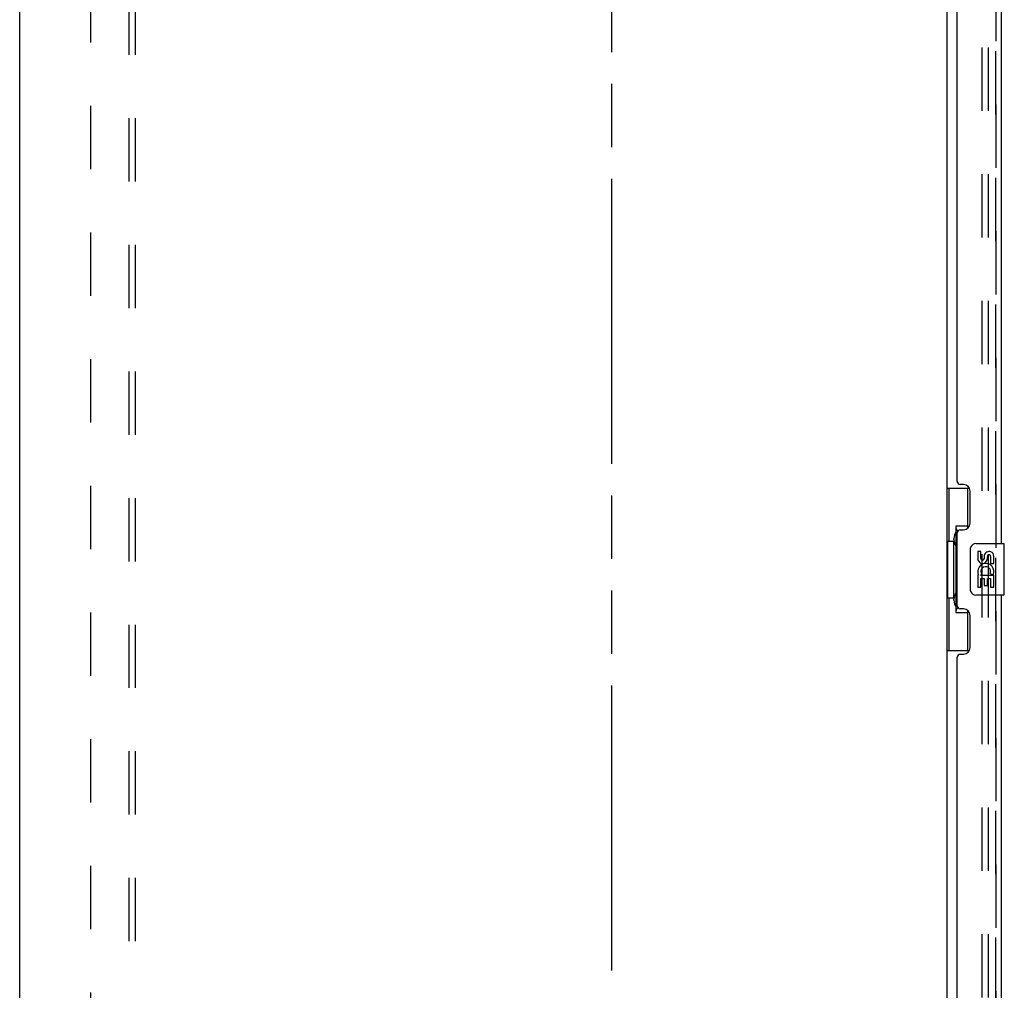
# Model space of a CAD drawing. Header units: inches. Extents: x 0 to 224, y 0 to 145.
# Tile 3 of 14: x 30 to 49, y 87 to 105. Entities that reach past the tile are written whole.
import ezdxf

# ---------------------------------------------------------------- set-up
doc = ezdxf.new("R2010")
doc.units = ezdxf.units.IN
doc.header["$LTSCALE"] = 12.302632
doc.header["$MEASUREMENT"] = 0
doc.linetypes.add('HIDDEN', pattern=[0.2, 0.1, -0.1])
doc.linetypes.add('PHANTOM', pattern=[0.8, 0.45, -0.05, 0.1, -0.05, 0.1, -0.05])
doc.layers.get('0').update_dxf_attribs({"linetype": 'CONTINUOUS'})
for name, color, linetype in [('DEFAULT_2', 8, 'HIDDEN'), ('DOOR_2_ASSEMBLY', 7, 'CONTINUOUS'), ('DOOR_3_ASSEMBLY', 7, 'CONTINUOUS'), ('MAIN_DOOR_ASSEMBLY', 7, 'CONTINUOUS'), ('SUBPANELS', 7, 'CONTINUOUS')]:
    doc.layers.add(name, color=color, linetype=linetype)

msp = doc.modelspace()

# ---------------------------------------------------------------- linework, layer by layer
at = {"color": 7, "linetype": 'PHANTOM'}
msp.add_line((41.3, 37.793), (41.3, 127.237), dxfattribs=at)
at = {"color": 7, "linetype": 'Continuous'}
for p, q in [((29.8, 40.168), (29.8, 123.918)), ((47.8, 120.762), (47.8, 47.324))]:
    msp.add_line(p, q, dxfattribs=at)
at = {"layer": 'DEFAULT_2', "color": 8, "linetype": 'HIDDEN'}
for p, q in [((48.488, 47.106), (48.488, 120.981)), ((48.613, 47.106), (48.613, 120.981))]:
    msp.add_line(p, q, dxfattribs=at)
at = {"layer": 'DOOR_2_ASSEMBLY', "color": 8, "linetype": 'HIDDEN'}
msp.add_line((48.754, 121.047), (48.754, 47.04), dxfattribs=at)
at = {"layer": 'DOOR_3_ASSEMBLY', "color": 8, "linetype": 'HIDDEN'}
msp.add_line((48.754, 47.04), (48.754, 121.047), dxfattribs=at)
at = {"layer": 'DOOR_3_ASSEMBLY', "color": 3, "linetype": 'Continuous'}
for p, q in [((48.858, 115.793), (48.858, 95.293)), ((48.004, 96.501), (48.004, 114.586)), ((48.124, 96.441), (48.064, 96.441)), ((48.254, 95.691), (48.254, 96.311)), ((48.004, 94.086), (48.004, 95.501)), ((48.064, 95.561), (48.124, 95.561)), ((48.858, 94.293), (48.858, 73.793)), ((48.124, 94.026), (48.064, 94.026)), ((48.254, 93.276), (48.254, 93.896)), ((48.064, 93.146), (48.124, 93.146)), ((48.004, 75.001), (48.004, 93.086))]:
    msp.add_line(p, q, dxfattribs=at)
at = {"layer": 'DOOR_3_ASSEMBLY', "color": 7, "linetype": 'Continuous'}
for p, q in [((47.8, 96.368), (48.241, 96.368)), ((47.839, 96.368), (47.839, 95.343)), ((48.204, 96.368), (48.204, 95.588)), ((47.977, 95.633), (47.977, 93.953)), ((48.204, 95.633), (47.977, 95.633)), ((47.818, 95.343), (47.818, 94.243)), ((47.818, 95.343), (47.94, 95.343)), ((47.94, 95.373), (47.94, 95.394)), ((47.94, 94.243), (47.94, 95.343)), ((48.363, 95.293), (48.903, 95.293)), ((48.918, 94.308), (48.918, 95.278)), ((48.263, 94.393), (48.263, 95.193)), ((48.401, 95.139), (48.401, 95.003)), ((48.464, 95.139), (48.401, 95.139)), ((48.464, 95.003), (48.464, 95.139)), ((48.529, 95.065), (48.529, 94.996)), ((48.59, 95.003), (48.59, 95.045)), ((48.652, 95.045), (48.652, 94.908)), ((48.715, 94.908), (48.715, 95.045)), ((48.652, 94.908), (48.715, 94.908)), ((48.401, 94.678), (48.401, 94.447)), ((48.419, 94.678), (48.401, 94.678)), ((48.454, 94.678), (48.481, 94.697)), ((48.454, 94.678), (48.715, 94.678)), ((48.645, 94.714), (48.702, 94.689)), ((48.715, 94.447), (48.715, 94.678)), ((48.401, 94.447), (48.464, 94.447)), ((48.464, 94.447), (48.464, 94.615)), ((48.464, 94.615), (48.529, 94.615)), ((48.529, 94.615), (48.529, 94.479)), ((48.529, 94.479), (48.59, 94.479)), ((48.59, 94.479), (48.59, 94.615)), ((48.59, 94.615), (48.652, 94.615)), ((48.652, 94.615), (48.652, 94.447)), ((48.652, 94.447), (48.715, 94.447)), ((48.903, 94.293), (48.363, 94.293)), ((47.818, 94.243), (47.94, 94.243)), ((47.839, 94.243), (47.839, 93.218)), ((47.94, 94.192), (47.94, 94.213)), ((47.977, 93.953), (48.204, 93.953)), ((48.204, 93.998), (48.204, 93.218)), ((47.8, 93.218), (48.241, 93.218))]:
    msp.add_line(p, q, dxfattribs=at)
for points in [[(47.977, 95.609), (47.977, 95.606), (47.978, 95.602), (47.979, 95.598), (47.98, 95.594), (47.982, 95.589), (47.984, 95.584), (47.986, 95.579), (47.989, 95.573), (47.993, 95.566), (47.997, 95.559), (48.001, 95.552), (48.006, 95.544), (48.011, 95.536), (48.013, 95.532)], [(48.263, 95.193), (48.264, 95.199), (48.264, 95.206), (48.265, 95.212), (48.266, 95.218), (48.268, 95.224), (48.27, 95.229)], [(48.27, 94.357), (48.268, 94.363), (48.266, 94.368), (48.265, 94.374), (48.264, 94.381), (48.264, 94.387), (48.263, 94.393)], [(48.013, 94.054), (48.011, 94.051), (48.006, 94.042), (48.001, 94.034), (47.997, 94.027), (47.993, 94.02), (47.989, 94.014), (47.986, 94.008), (47.984, 94.002), (47.982, 93.997), (47.98, 93.992), (47.979, 93.988), (47.978, 93.984), (47.977, 93.98), (47.977, 93.977)]]:
    msp.add_lwpolyline(points, dxfattribs=at)
at = {"layer": 'DOOR_3_ASSEMBLY', "color": 3, "linetype": 'Continuous'}
for centre, radius, start, end in [((48.064, 96.501), 0.06, 180, 270), ((48.124, 96.311), 0.13, 0, 90), ((48.124, 95.691), 0.13, 270, 360), ((48.064, 95.501), 0.06, 90, 180), ((48.064, 94.086), 0.06, 180, 270), ((48.124, 93.896), 0.13, 0, 90), ((48.064, 93.086), 0.06, 90, 180), ((48.124, 93.276), 0.13, 270, 360)]:
    msp.add_arc(centre, radius, start, end, dxfattribs=at)
at = {"layer": 'DOOR_3_ASSEMBLY', "color": 7, "linetype": 'Continuous'}
for centre, radius, start, end in [((48.363, 95.193), 0.1, 90, 158.7946), ((48.903, 95.278), 0.015, 0, 90), ((48.621, 95.045), 0.0943, 68.6999, 167.4338), ((48.621, 95.045), 0.0314, 0, 180.0485), ((48.621, 95.045), 0.0943, 0, 68.6704), ((48.495, 95.003), 0.0943, 180, 360), ((48.558, 94.751), 0.157, 336.5966, 161.8791), ((48.495, 95.003), 0.0314, 180, 261.2295), ((48.558, 94.751), 0.0943, 336.5966, 215.1122), ((48.495, 95.007), 0.0362, 263.4285, 341.7628), ((48.555, 94.751), 0.154, 161.4199, 206.1963), ((48.558, 94.751), 0.157, 205.737, 207.8532), ((48.363, 94.393), 0.1, 201.205, 270), ((48.903, 94.308), 0.015, 270, 360)]:
    msp.add_arc(centre, radius, start, end, dxfattribs=at)
for centre, start_param, end_param in [((48.044, 95.384), 0.699287, 1.51401), ((48.044, 95.384), -4.655602, -3.84088), ((48.044, 94.203), 0.699287, 1.51401), ((48.044, 94.203), -4.655602, -3.84088)]:
    msp.add_ellipse(centre, major_axis=(0, 0.18), ratio=0.579493, start_param=start_param, end_param=end_param, dxfattribs=at)
at = {"layer": 'MAIN_DOOR_ASSEMBLY', "color": 8, "linetype": 'HIDDEN'}
msp.add_line((48.754, 121.047), (48.754, 47.04), dxfattribs=at)
at = {"layer": 'SUBPANELS', "color": 8, "linetype": 'HIDDEN'}
for p, q in [((31.925, 48.199), (31.925, 119.887)), ((32.05, 48.199), (32.05, 119.887)), ((31.175, 113.637), (31.175, 54.449))]:
    msp.add_line(p, q, dxfattribs=at)

doc.saveas('drawing.dxf')
